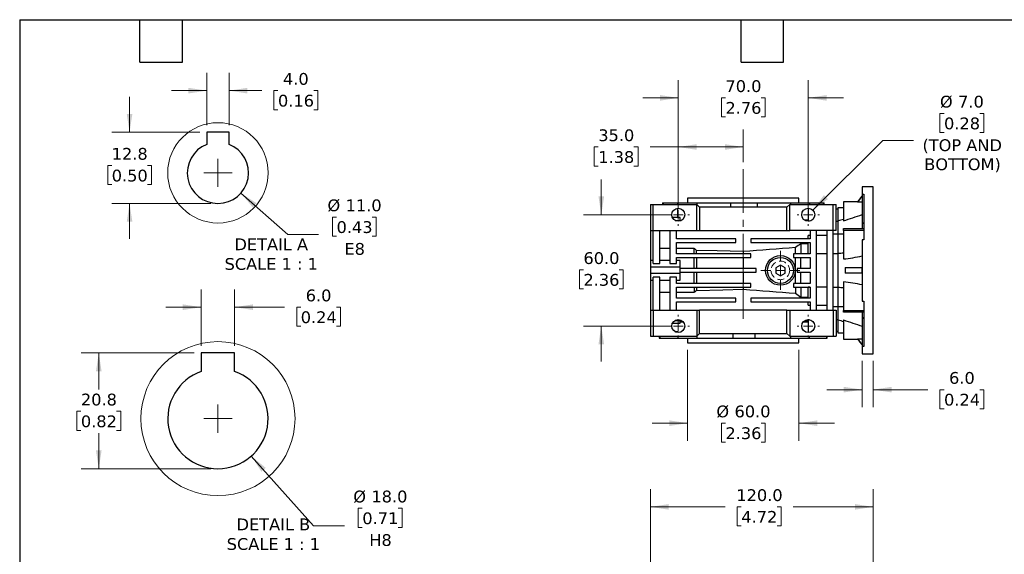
# Model space of a CAD drawing. Header units: millimetres. Extents: x 19 to 819, y 19 to 629.
# Tile 3 of 8: x 19 to 549, y 340 to 629. Entities that reach past the tile are written whole.
import ezdxf

# ---------------------------------------------------------------- set-up
doc = ezdxf.new("R2010")
doc.units = ezdxf.units.MM
doc.header["$LTSCALE"] = 3
for name, pattern in [('SLD-Center', [19.05, 15.24, -1.27, 1.27, -1.27]), ('SLD-Dashed', [1.905, 1.27, -0.635]), ('SLD-Solid', [0])]:
    doc.linetypes.add(name, pattern=pattern)
doc.layers.add('TEXT', color=140, linetype='SLD-Solid', lineweight=25)
doc.styles.add('SLDTEXTSTYLE0', font='VERDANA.TTF')
doc.dimstyles.new('SLDDIMSTYLE1', dxfattribs={"dimtxt": 6.474023, "dimasz": 9.906, "dimexe": 0, "dimexo": 0.0625, "dimgap": 1.618506, "dimtad": 0, "dimtih": 1, "dimtoh": 1, "dimrnd": 1e-09, "dimzin": 4, "dimdsep": 46, "dimtxsty": 'SLDTEXTSTYLE0', "dimsah": 1, "dimcen": 0, "dimadec": 0, "dimazin": 1, "dimtfac": 1, "dimtofl": 0, "dimtmove": 0, "dimatfit": 3, "dimfxl": 0, "dimfrac": 2, "dimtolj": 1, "dimtzin": 12, "dimarcsym": 0})
doc.dimstyles.new('SLDDIMSTYLE10', dxfattribs={"dimtxt": 6.474023, "dimasz": 9.906, "dimexe": 0, "dimexo": 0.0625, "dimgap": 1.618506, "dimtad": 0, "dimtih": 1, "dimtoh": 1, "dimlfac": 0.333333, "dimrnd": 1e-09, "dimzin": 4, "dimdsep": 46, "dimtxsty": 'SLDTEXTSTYLE0', "dimsah": 1, "dimcen": 0, "dimadec": 0, "dimazin": 1, "dimtfac": 1, "dimtofl": 0, "dimtmove": 0, "dimatfit": 3, "dimfxl": 0, "dimfrac": 2, "dimtolj": 1, "dimtzin": 12, "dimarcsym": 0})
doc.dimstyles.new('SLDDIMSTYLE11', dxfattribs={"dimtxt": 6.474023, "dimasz": 9.906, "dimexe": 0, "dimexo": 0.0625, "dimgap": 1.618506, "dimtad": 0, "dimtih": 1, "dimtoh": 1, "dimlfac": 0.333333, "dimrnd": 1e-09, "dimzin": 12, "dimdsep": 46, "dimtxsty": 'SLDTEXTSTYLE0', "dimsah": 1, "dimcen": 0.09, "dimadec": 0, "dimazin": 3, "dimtfac": 1, "dimtmove": 0, "dimatfit": 0, "dimfxl": 0, "dimfrac": 2, "dimtolj": 1, "dimtzin": 12, "dimarcsym": 0})
doc.dimstyles.new('SLDDIMSTYLE12', dxfattribs={"dimtxt": 6.474023, "dimasz": 9.906, "dimexe": 0, "dimexo": 0.0625, "dimgap": 1.618506, "dimtad": 0, "dimtih": 1, "dimtoh": 1, "dimlfac": 0.333333, "dimrnd": 1e-09, "dimzin": 12, "dimdsep": 46, "dimtxsty": 'SLDTEXTSTYLE0', "dimsah": 1, "dimcen": 0.09, "dimadec": 0, "dimazin": 3, "dimtfac": 1, "dimtofl": 0, "dimtmove": 0, "dimatfit": 3, "dimfxl": 0, "dimfrac": 2, "dimtolj": 1, "dimtzin": 12, "dimarcsym": 0})
doc.dimstyles.new('SLDDIMSTYLE2', dxfattribs={"dimtxt": 6.474023, "dimasz": 9.906, "dimexe": 0, "dimexo": 0.0625, "dimgap": 1.618506, "dimtad": 0, "dimtih": 1, "dimtoh": 1, "dimrnd": 1e-09, "dimzin": 4, "dimdsep": 46, "dimtxsty": 'SLDTEXTSTYLE0', "dimsah": 1, "dimcen": 0.09, "dimadec": 0, "dimazin": 1, "dimtfac": 1, "dimtofl": 0, "dimtmove": 0, "dimatfit": 3, "dimfxl": 0, "dimfrac": 2, "dimtolj": 1, "dimtzin": 12, "dimarcsym": 0})
doc.dimstyles.new('SLDDIMSTYLE4', dxfattribs={"dimtxt": 6.474023, "dimasz": 9.906, "dimexe": 0, "dimexo": 0.0625, "dimgap": 1.618506, "dimtad": 0, "dimtih": 1, "dimtoh": 1, "dimrnd": 1e-09, "dimzin": 4, "dimdsep": 46, "dimtxsty": 'SLDTEXTSTYLE0', "dimsah": 1, "dimcen": 0.09, "dimadec": 0, "dimazin": 1, "dimtfac": 1, "dimtmove": 0, "dimatfit": 0, "dimfxl": 0, "dimfrac": 2, "dimtolj": 1, "dimtzin": 12, "dimarcsym": 0})
doc.dimstyles.new('SLDDIMSTYLE9', dxfattribs={"dimtxt": 6.474023, "dimasz": 9.906, "dimexe": 0, "dimexo": 0.0625, "dimgap": 1.618506, "dimtad": 0, "dimtih": 1, "dimtoh": 1, "dimlfac": 0.333333, "dimrnd": 1e-09, "dimzin": 4, "dimdsep": 46, "dimtxsty": 'SLDTEXTSTYLE0', "dimsah": 1, "dimcen": 0.09, "dimadec": 0, "dimazin": 1, "dimtfac": 1, "dimtmove": 0, "dimatfit": 0, "dimfxl": 0, "dimfrac": 2, "dimtolj": 1, "dimtzin": 12, "dimarcsym": 0})

# ---------------------------------------------------------------- blocks, each defined once
blk = doc.blocks.new('_D_7')
at = {"color": 7, "linetype": 'SLD-Solid', "lineweight": 0}
for p, q in [((358.79, 288.8), (358.79, 375.51)), ((478.79, 303.8), (478.79, 375.51)), ((358.79, 365.99), (398.97, 365.99)), ((407.74, 365.99), (405.57, 365.99)), ((405.57, 365.99), (405.57, 355.7)), ((426.98, 365.99), (429.15, 365.99)), ((429.15, 365.99), (429.15, 355.7)), ((478.79, 365.99), (435.75, 365.99)), ((405.57, 355.7), (407.74, 355.7)), ((429.15, 355.7), (426.98, 355.7))]:
    blk.add_line(p, q, dxfattribs=at)
at = {"color": 7, "linetype": 'SLD-Solid', "lineweight": 18}
for points in [[(358.79, 365.99), (368.69, 364.47), (368.69, 367.51)], [(478.79, 365.99), (468.88, 367.51), (468.88, 364.47)]]:
    blk.add_solid(points, dxfattribs=at)
at = {"color": 7, "linetype": 'SLD-Solid', "lineweight": 18, "char_height": 6.35, "attachment_point": 1, "style": 'SLDTEXTSTYLE0'}
for s, insert in [('120.0', (405.05, 375.5)), ('4.72', (407.74, 363.77))]:
    blk.add_mtext(s, dxfattribs=dict(at, insert=insert))
blk = doc.blocks.new('_D_17')
at = {"color": 7, "linetype": 'SLD-Solid', "lineweight": 0}
for p, q in [((332.31, 523.48), (332.31, 542.53)), ((369.98, 523.48), (322.79, 523.48)), ((322.7, 493.78), (320.52, 493.78)), ((320.52, 493.78), (320.52, 483.49)), ((341.93, 493.78), (344.11, 493.78)), ((344.11, 493.78), (344.11, 483.49)), ((320.52, 483.49), (322.7, 483.49)), ((344.11, 483.49), (341.93, 483.49)), ((369.98, 463.48), (322.79, 463.48)), ((332.31, 463.48), (332.31, 444.43))]:
    blk.add_line(p, q, dxfattribs=at)
at = {"color": 7, "linetype": 'SLD-Solid', "lineweight": 18}
for points in [[(332.31, 523.48), (333.84, 533.39), (330.79, 533.39)], [(332.31, 463.48), (330.79, 453.58), (333.84, 453.58)]]:
    blk.add_solid(points, dxfattribs=at)
at = {"color": 7, "linetype": 'SLD-Solid', "lineweight": 18, "char_height": 6.35, "attachment_point": 1, "style": 'SLDTEXTSTYLE0'}
for s, insert in [('60.0', (322.7, 503.29)), ('2.36', (322.7, 491.56))]:
    blk.add_mtext(s, dxfattribs=dict(at, insert=insert))
blk = doc.blocks.new('_D_18')
at = {"color": 7, "linetype": 'SLD-Solid', "lineweight": 0}
for p, q in [((373.79, 527.29), (373.79, 596.01)), ((443.79, 527.29), (443.79, 596.01)), ((373.79, 586.48), (354.74, 586.48)), ((399.19, 586.48), (397.01, 586.48)), ((397.01, 586.48), (397.01, 576.19)), ((418.43, 586.48), (420.6, 586.48)), ((420.6, 586.48), (420.6, 576.19)), ((443.79, 586.48), (462.84, 586.48)), ((397.01, 576.19), (399.19, 576.19)), ((420.6, 576.19), (418.43, 576.19))]:
    blk.add_line(p, q, dxfattribs=at)
at = {"color": 7, "linetype": 'SLD-Solid', "lineweight": 18}
for points in [[(373.79, 586.48), (363.88, 588.01), (363.88, 584.96)], [(443.79, 586.48), (453.69, 584.96), (453.69, 588.01)]]:
    blk.add_solid(points, dxfattribs=at)
at = {"color": 7, "linetype": 'SLD-Solid', "lineweight": 18, "char_height": 6.35, "attachment_point": 1, "style": 'SLDTEXTSTYLE0'}
for s, insert in [('70.0', (399.19, 596)), ('2.76', (399.19, 584.26))]:
    blk.add_mtext(s, dxfattribs=dict(at, insert=insert))
blk = doc.blocks.new('_D_19')
at = {"color": 7, "linetype": 'SLD-Solid', "lineweight": 0}
for p, q in [((516.93, 578.12), (514.75, 578.12)), ((514.75, 578.12), (514.75, 567.84)), ((536.16, 578.12), (538.34, 578.12)), ((538.34, 578.12), (538.34, 567.84)), ((514.75, 567.84), (516.93, 567.84)), ((538.34, 567.84), (536.16, 567.84)), ((446.26, 525.96), (483.88, 563.58)), ((483.88, 563.58), (500.55, 563.58))]:
    blk.add_line(p, q, dxfattribs=at)
at = {"color": 7, "linetype": 'SLD-Solid', "lineweight": 18}
blk.add_solid([(446.26, 525.96), (454.34, 531.88), (452.19, 534.04)], dxfattribs=at)
at = {"color": 7, "linetype": 'SLD-Solid', "lineweight": 18, "char_height": 6.35, "attachment_point": 1, "style": 'SLDTEXTSTYLE0'}
for s, insert in [('%%c', (514.73, 587.64)), ('7.0', (524.51, 587.64)), ('0.28', (516.93, 575.9)), ('(TOP AND', (505.31, 564.16)), ('BOTTOM)', (506.26, 553.87))]:
    blk.add_mtext(s, dxfattribs=dict(at, insert=insert))
blk = doc.blocks.new('_D_20')
at = {"color": 7, "linetype": 'SLD-Solid', "lineweight": 0}
for p, q in [((472.79, 444.67), (472.79, 419.66)), ((478.79, 444.67), (478.79, 419.66)), ((472.79, 429.18), (453.74, 429.18)), ((478.79, 429.18), (508.15, 429.18)), ((516.93, 429.18), (514.75, 429.18)), ((514.75, 429.18), (514.75, 418.89)), ((536.16, 429.18), (538.34, 429.18)), ((538.34, 429.18), (538.34, 418.89)), ((514.75, 418.89), (516.93, 418.89)), ((538.34, 418.89), (536.16, 418.89))]:
    blk.add_line(p, q, dxfattribs=at)
at = {"color": 7, "linetype": 'SLD-Solid', "lineweight": 18}
for points in [[(472.79, 429.18), (462.88, 430.71), (462.88, 427.66)], [(478.79, 429.18), (488.69, 427.66), (488.69, 430.71)]]:
    blk.add_solid(points, dxfattribs=at)
at = {"color": 7, "linetype": 'SLD-Solid', "lineweight": 18, "char_height": 6.35, "attachment_point": 1, "style": 'SLDTEXTSTYLE0'}
for s, insert in [('6.0', (519.62, 438.7)), ('0.24', (516.93, 426.96))]:
    blk.add_mtext(s, dxfattribs=dict(at, insert=insert))
blk = doc.blocks.new('_D_21')
at = {"color": 7, "linetype": 'SLD-Solid', "lineweight": 0}
for p, q in [((378.79, 450.67), (378.79, 401.59)), ((438.79, 450.67), (438.79, 401.59)), ((378.79, 411.12), (359.74, 411.12)), ((399.19, 411.12), (397.01, 411.12)), ((397.01, 411.12), (397.01, 400.83)), ((418.43, 411.12), (420.6, 411.12)), ((420.6, 411.12), (420.6, 400.83)), ((438.79, 411.12), (457.84, 411.12)), ((397.01, 400.83), (399.19, 400.83)), ((420.6, 400.83), (418.43, 400.83))]:
    blk.add_line(p, q, dxfattribs=at)
at = {"color": 7, "linetype": 'SLD-Solid', "lineweight": 18}
for points in [[(378.79, 411.12), (368.88, 412.64), (368.88, 409.59)], [(438.79, 411.12), (448.69, 409.59), (448.69, 412.64)]]:
    blk.add_solid(points, dxfattribs=at)
at = {"color": 7, "linetype": 'SLD-Solid', "lineweight": 18, "char_height": 6.35, "attachment_point": 1, "style": 'SLDTEXTSTYLE0'}
for s, insert in [('%%c', (394.3, 420.63)), ('60.0', (404.07, 420.63)), ('2.36', (399.19, 408.89))]:
    blk.add_mtext(s, dxfattribs=dict(at, insert=insert))
blk = doc.blocks.new('_D_22')
at = {"color": 7, "linetype": 'SLD-Solid', "lineweight": 0}
for p, q in [((373.79, 527.29), (373.79, 569.53)), ((408.79, 551.84), (408.79, 569.53)), ((330.69, 560.01), (328.51, 560.01)), ((328.51, 560.01), (328.51, 549.72)), ((349.93, 560.01), (352.1, 560.01)), ((352.1, 560.01), (352.1, 549.72)), ((373.79, 560.01), (358.7, 560.01)), ((408.79, 560.01), (373.79, 560.01)), ((328.51, 549.72), (330.69, 549.72)), ((352.1, 549.72), (349.93, 549.72))]:
    blk.add_line(p, q, dxfattribs=at)
at = {"color": 7, "linetype": 'SLD-Solid', "lineweight": 18}
for points in [[(373.79, 560.01), (383.69, 558.49), (383.69, 561.53)], [(408.79, 560.01), (398.88, 561.53), (398.88, 558.49)]]:
    blk.add_solid(points, dxfattribs=at)
at = {"color": 7, "linetype": 'SLD-Solid', "lineweight": 18, "char_height": 6.35, "attachment_point": 1, "style": 'SLDTEXTSTYLE0'}
for s, insert in [('35.0', (330.69, 569.52)), ('1.38', (330.69, 557.78))]:
    blk.add_mtext(s, dxfattribs=dict(at, insert=insert))
blk = doc.blocks.new('SW_CENTERMARKSYMBOL_9')
at = {"color": 0, "linetype": 'SLD-Solid', "lineweight": 18}
for p, q in [((0, 5.08), (0, 6.04)), ((-5.08, 0), (-6.04, 0)), ((0, 0), (-2.54, 0)), ((0, 0), (0, 2.54)), ((0, 0), (0, -2.54)), ((0, 0), (2.54, 0)), ((5.08, 0), (6.04, 0)), ((0, -5.08), (0, -6.04))]:
    blk.add_line(p, q, dxfattribs=at)
blk = doc.blocks.new('SW_CENTERMARKSYMBOL_10')
at = {"color": 0, "linetype": 'SLD-Solid', "lineweight": 18}
for p, q in [((0, 5.08), (0, 6.04)), ((-5.08, 0), (-6.04, 0)), ((0, 0), (-2.54, 0)), ((0, 0), (0, 2.54)), ((0, 0), (0, -2.54)), ((0, 0), (2.54, 0)), ((5.08, 0), (6.04, 0)), ((0, -5.08), (0, -6.04))]:
    blk.add_line(p, q, dxfattribs=at)
blk = doc.blocks.new('SW_CENTERMARKSYMBOL_11')
at = {"color": 0, "linetype": 'SLD-Solid', "lineweight": 18}
for p, q in [((0, 5.08), (0, 10.54)), ((-5.08, 0), (-10.54, 0)), ((0, 0), (-2.54, 0)), ((0, 0), (0, 2.54)), ((0, 0), (0, -2.54)), ((0, 0), (2.54, 0)), ((5.08, 0), (10.54, 0)), ((0, -5.08), (0, -10.54))]:
    blk.add_line(p, q, dxfattribs=at)
blk = doc.blocks.new('SW_CENTERMARKSYMBOL_12')
at = {"color": 0, "linetype": 'SLD-Solid', "lineweight": 18}
for p, q in [((0, 5.08), (0, 6.04)), ((-5.08, 0), (-6.04, 0)), ((0, 0), (-2.54, 0)), ((0, 0), (0, 2.54)), ((0, 0), (0, -2.54)), ((0, 0), (2.54, 0)), ((5.08, 0), (6.04, 0)), ((0, -5.08), (0, -6.04))]:
    blk.add_line(p, q, dxfattribs=at)
blk = doc.blocks.new('SW_CENTERMARKSYMBOL_13')
at = {"color": 0, "linetype": 'SLD-Solid', "lineweight": 18}
for p, q in [((0, 5.08), (0, 6.04)), ((-5.08, 0), (-6.04, 0)), ((0, 0), (-2.54, 0)), ((0, 0), (0, 2.54)), ((0, 0), (0, -2.54)), ((0, 0), (2.54, 0)), ((5.08, 0), (6.04, 0)), ((0, -5.08), (0, -6.04))]:
    blk.add_line(p, q, dxfattribs=at)
blk = doc.blocks.new('_D_23')
at = {"color": 7, "linetype": 'SLD-Solid', "lineweight": 0}
for p, q in [((119.83, 571.78), (119.83, 599.91)), ((131.83, 571.78), (131.83, 599.91)), ((119.83, 590.39), (100.78, 590.39)), ((131.83, 590.39), (149.39, 590.39)), ((158.17, 590.39), (155.99, 590.39)), ((155.99, 590.39), (155.99, 580.1)), ((177.4, 590.39), (179.58, 590.39)), ((179.58, 590.39), (179.58, 580.1)), ((155.99, 580.1), (158.17, 580.1)), ((179.58, 580.1), (177.4, 580.1))]:
    blk.add_line(p, q, dxfattribs=at)
at = {"color": 7, "linetype": 'SLD-Solid', "lineweight": 18}
for points in [[(119.83, 590.39), (109.92, 591.91), (109.92, 588.86)], [(131.83, 590.39), (141.74, 588.86), (141.74, 591.91)]]:
    blk.add_solid(points, dxfattribs=at)
at = {"color": 7, "linetype": 'SLD-Solid', "lineweight": 18, "char_height": 6.35, "attachment_point": 1, "style": 'SLDTEXTSTYLE0'}
for s, insert in [('4.0', (160.86, 599.9)), ('0.16', (158.17, 588.16))]:
    blk.add_mtext(s, dxfattribs=dict(at, insert=insert))
blk = doc.blocks.new('_D_24')
at = {"color": 7, "linetype": 'SLD-Solid', "lineweight": 0}
for p, q in [((138.19, 535.14), (163.4, 512.82)), ((189.72, 522.22), (187.55, 522.22)), ((187.55, 522.22), (187.55, 511.93)), ((208.96, 522.22), (211.13, 522.22)), ((211.13, 522.22), (211.13, 511.93)), ((163.4, 512.82), (180.07, 512.82)), ((187.55, 511.93), (189.72, 511.93)), ((211.13, 511.93), (208.96, 511.93))]:
    blk.add_line(p, q, dxfattribs=at)
at = {"color": 7, "linetype": 'SLD-Solid', "lineweight": 18}
blk.add_solid([(138.19, 535.14), (144.59, 527.43), (146.61, 529.71)], dxfattribs=at)
at = {"color": 7, "linetype": 'SLD-Solid', "lineweight": 18, "char_height": 6.35, "attachment_point": 1, "style": 'SLDTEXTSTYLE0'}
for s, insert in [('%%c', (184.83, 531.74)), ('11.0', (194.61, 531.74)), ('0.43', (189.72, 520)), ('E8', (193.97, 508.26))]:
    blk.add_mtext(s, dxfattribs=dict(at, insert=insert))
blk = doc.blocks.new('_D_25')
at = {"color": 7, "linetype": 'SLD-Solid', "lineweight": 0}
for p, q in [((78.23, 567.97), (78.23, 587.02)), ((116.02, 567.97), (68.71, 567.97)), ((68.61, 550), (66.44, 550)), ((66.44, 550), (66.44, 539.71)), ((87.85, 550), (90.02, 550)), ((90.02, 550), (90.02, 539.71)), ((66.44, 539.71), (68.61, 539.71)), ((90.02, 539.71), (87.85, 539.71)), ((122.02, 529.57), (68.71, 529.57)), ((78.23, 529.57), (78.23, 510.52))]:
    blk.add_line(p, q, dxfattribs=at)
at = {"color": 7, "linetype": 'SLD-Solid', "lineweight": 18}
for points in [[(78.23, 567.97), (79.75, 577.88), (76.71, 577.88)], [(78.23, 529.57), (76.71, 519.67), (79.75, 519.67)]]:
    blk.add_solid(points, dxfattribs=at)
at = {"color": 7, "linetype": 'SLD-Solid', "lineweight": 18, "char_height": 6.35, "attachment_point": 1, "style": 'SLDTEXTSTYLE0'}
for s, insert in [('12.8', (68.61, 559.51)), ('0.50', (68.61, 547.78))]:
    blk.add_mtext(s, dxfattribs=dict(at, insert=insert))
blk = doc.blocks.new('SW_CENTERMARKSYMBOL_14')
at = {"color": 0, "linetype": 'SLD-Solid', "lineweight": 18}
for q in [(0, 7.62), (-7.62, 0), (0, -7.62), (7.62, 0)]:
    blk.add_line((0, 0), q, dxfattribs=at)
blk = doc.blocks.new('_D_26')
at = {"color": 7, "linetype": 'SLD-Solid', "lineweight": 0}
for p, q in [((116.83, 452.77), (116.83, 483.17)), ((134.83, 452.77), (134.83, 483.17)), ((116.83, 473.65), (97.78, 473.65)), ((134.83, 473.65), (161.65, 473.65)), ((170.42, 473.65), (168.25, 473.65)), ((168.25, 473.65), (168.25, 463.36)), ((189.66, 473.65), (191.83, 473.65)), ((191.83, 473.65), (191.83, 463.36)), ((168.25, 463.36), (170.42, 463.36)), ((191.83, 463.36), (189.66, 463.36))]:
    blk.add_line(p, q, dxfattribs=at)
at = {"color": 7, "linetype": 'SLD-Solid', "lineweight": 18}
for points in [[(116.83, 473.65), (106.92, 475.17), (106.92, 472.12)], [(134.83, 473.65), (144.74, 472.12), (144.74, 475.17)]]:
    blk.add_solid(points, dxfattribs=at)
at = {"color": 7, "linetype": 'SLD-Solid', "lineweight": 18, "char_height": 6.35, "attachment_point": 1, "style": 'SLDTEXTSTYLE0'}
for s, insert in [('6.0', (173.11, 483.16)), ('0.24', (170.42, 471.42))]:
    blk.add_mtext(s, dxfattribs=dict(at, insert=insert))
blk = doc.blocks.new('_D_27')
at = {"color": 7, "linetype": 'SLD-Solid', "lineweight": 0}
for p, q in [((113.02, 448.96), (52.12, 448.96)), ((61.64, 448.96), (61.64, 429.25)), ((52.02, 417.51), (49.85, 417.51)), ((49.85, 417.51), (49.85, 407.22)), ((71.26, 417.51), (73.44, 417.51)), ((73.44, 417.51), (73.44, 407.22)), ((49.85, 407.22), (52.02, 407.22)), ((61.64, 386.56), (61.64, 405.77)), ((73.44, 407.22), (71.26, 407.22)), ((122.02, 386.56), (52.12, 386.56))]:
    blk.add_line(p, q, dxfattribs=at)
at = {"color": 7, "linetype": 'SLD-Solid', "lineweight": 18}
for points in [[(61.64, 448.96), (60.12, 439.06), (63.17, 439.06)], [(61.64, 386.56), (63.17, 396.47), (60.12, 396.47)]]:
    blk.add_solid(points, dxfattribs=at)
at = {"color": 7, "linetype": 'SLD-Solid', "lineweight": 18, "char_height": 6.35, "attachment_point": 1, "style": 'SLDTEXTSTYLE0'}
for s, insert in [('20.8', (52.02, 427.03)), ('0.82', (52.02, 415.29))]:
    blk.add_mtext(s, dxfattribs=dict(at, insert=insert))
blk = doc.blocks.new('_D_28')
at = {"color": 7, "linetype": 'SLD-Solid', "lineweight": 0}
for p, q in [((143.8, 393.41), (177.28, 355.84)), ((203.6, 365.25), (201.43, 365.25)), ((201.43, 365.25), (201.43, 354.96)), ((222.84, 365.25), (225.02, 365.25)), ((225.02, 365.25), (225.02, 354.96)), ((177.28, 355.84), (193.95, 355.84)), ((201.43, 354.96), (203.6, 354.96)), ((225.02, 354.96), (222.84, 354.96))]:
    blk.add_line(p, q, dxfattribs=at)
at = {"color": 7, "linetype": 'SLD-Solid', "lineweight": 18}
blk.add_solid([(143.8, 393.41), (149.25, 385), (151.53, 387.03)], dxfattribs=at)
at = {"color": 7, "linetype": 'SLD-Solid', "lineweight": 18, "char_height": 6.35, "attachment_point": 1, "style": 'SLDTEXTSTYLE0'}
for s, insert in [('%%c', (198.72, 374.76)), ('18.0', (208.49, 374.76)), ('0.71', (203.6, 363.02)), ('H8', (207.35, 351.28))]:
    blk.add_mtext(s, dxfattribs=dict(at, insert=insert))
blk = doc.blocks.new('SW_CENTERMARKSYMBOL_15')
at = {"color": 0, "linetype": 'SLD-Solid', "lineweight": 18}
for q in [(0, 7.62), (-7.62, 0), (0, -7.62), (7.62, 0)]:
    blk.add_line((0, 0), q, dxfattribs=at)

msp = doc.modelspace()

# ---------------------------------------------------------------- linework, layer by layer
for p, q in [((131.83, 567.972), (119.83, 567.972)), ((119.83, 567.972), (119.83, 561.442)), ((131.83, 561.442), (131.83, 567.972)), ((478.786, 538.482), (472.786, 538.482)), ((472.786, 538.482), (472.786, 534.568)), ((478.786, 448.482), (478.786, 538.482)), ((378.786, 532.482), (378.786, 529.982)), ((408.786, 532.482), (378.786, 532.482)), ((438.786, 532.482), (408.786, 532.482)), ((438.786, 529.982), (438.786, 532.482)), ((470.364, 530.482), (462.786, 530.482)), ((462.786, 530.482), (462.786, 520.223)), ((472.786, 530.348), (470.283, 530.348)), ((472.708, 533.482), (470.364, 530.482)), ((472.73, 533.482), (472.786, 533.482)), ((472.786, 534.568), (473.786, 534.568)), ((472.786, 534.568), (472.786, 519.201)), ((473.786, 534.568), (473.786, 509.982)), ((358.786, 528.982), (358.786, 514.982)), ((358.786, 528.982), (360.286, 528.982)), ((360.286, 514.982), (360.286, 528.982)), ((360.286, 528.982), (383.786, 528.982)), ((365.196, 529.982), (365.196, 528.982)), ((365.196, 529.982), (365.88, 529.982)), ((365.88, 528.982), (365.88, 529.982)), ((365.88, 529.982), (373.447, 529.982)), ((373.447, 529.982), (373.447, 528.982)), ((373.447, 529.982), (383.886, 529.982)), ((373.447, 526.965), (373.447, 521.909)), ((383.786, 514.982), (383.786, 528.982)), ((383.786, 528.982), (385.286, 527.482)), ((383.886, 528.881), (383.886, 529.982)), ((383.886, 529.982), (401.843, 529.982)), ((385.286, 527.482), (385.286, 514.982)), ((432.286, 527.482), (385.286, 527.482)), ((401.843, 529.982), (401.843, 527.482)), ((401.843, 529.982), (416.478, 529.982)), ((416.478, 527.482), (416.478, 529.982)), ((416.478, 529.982), (434.306, 529.982)), ((433.786, 528.982), (432.286, 527.482)), ((432.286, 514.982), (432.286, 527.482)), ((433.786, 514.982), (433.786, 528.982)), ((433.786, 528.982), (457.286, 528.982)), ((434.306, 529.982), (434.306, 528.982)), ((434.306, 529.982), (444.564, 529.982)), ((443.786, 526.982), (443.786, 520.043)), ((444.564, 528.982), (444.564, 529.982)), ((444.564, 529.982), (451.819, 529.982)), ((451.819, 529.982), (451.819, 528.982)), ((451.819, 529.982), (452.376, 529.982)), ((452.376, 528.982), (452.376, 529.982)), ((457.286, 514.982), (457.286, 528.982)), ((457.286, 528.982), (458.786, 528.982)), ((458.786, 514.982), (458.786, 528.982)), ((459.786, 526.482), (458.786, 526.482)), ((462.786, 527.232), (459.786, 527.232)), ((459.786, 527.232), (459.786, 520.066)), ((374.786, 521.909), (370.659, 521.909)), ((372.161, 520.382), (375.411, 520.382)), ((374.786, 520.382), (374.786, 521.909)), ((443.786, 520.482), (441.983, 520.482)), ((444.439, 520.043), (443.786, 520.043)), ((458.786, 520.043), (459.786, 520.043)), ((459.786, 520.066), (459.786, 512.952)), ((358.786, 514.982), (360.286, 514.982)), ((358.786, 514.982), (358.786, 498.732)), ((360.286, 514.982), (383.786, 514.982)), ((360.286, 497.156), (360.286, 514.982)), ((363.786, 497.156), (363.786, 514.982)), ((369.286, 514.982), (369.286, 497.156)), ((372.786, 510.482), (372.786, 514.982)), ((383.786, 514.982), (385.286, 514.982)), ((385.286, 514.982), (432.286, 514.982)), ((432.286, 514.982), (433.786, 514.982)), ((457.286, 514.982), (433.786, 514.982)), ((444.786, 514.982), (444.786, 510.482)), ((448.286, 471.982), (448.286, 514.982)), ((453.786, 514.982), (453.786, 471.982)), ((458.786, 514.982), (457.286, 514.982)), ((457.286, 471.982), (457.286, 514.982)), ((462.786, 516.003), (473.786, 516.003)), ((462.786, 515.067), (462.786, 516.003)), ((473.786, 515.067), (462.786, 515.067)), ((462.786, 515.067), (462.786, 499.651)), ((472.786, 519.201), (473.786, 519.201)), ((472.786, 519.201), (472.786, 518.883)), ((472.786, 518.883), (473.786, 518.883)), ((472.786, 518.883), (472.786, 516.052)), ((472.786, 516.003), (472.786, 516.052)), ((404.786, 510.482), (372.786, 510.482)), ((404.786, 508.482), (404.786, 510.482)), ((412.786, 510.482), (412.786, 508.482)), ((444.786, 510.482), (412.786, 510.482)), ((444.786, 512.26), (443.786, 512.26)), ((443.786, 510.482), (443.786, 512.26)), ((453.786, 512.26), (448.286, 512.26)), ((459.786, 512.952), (457.286, 512.952)), ((462.786, 512.982), (459.786, 512.982)), ((459.786, 512.982), (459.786, 502.541)), ((472.786, 509.982), (472.786, 476.982)), ((473.786, 509.982), (472.786, 509.982)), ((369.286, 505.296), (363.786, 505.296)), ((372.786, 508.482), (404.786, 508.482)), ((372.786, 502.482), (372.786, 508.482)), ((382.286, 505.296), (372.786, 505.296)), ((382.286, 502.482), (382.286, 505.296)), ((383.656, 502.482), (383.656, 504.292)), ((412.786, 508.482), (444.786, 508.482)), ((437.006, 502.482), (437.006, 505.822)), ((443.786, 507.845), (439.786, 507.845)), ((439.786, 507.845), (439.786, 502.482)), ((443.786, 502.565), (443.786, 508.482)), ((444.786, 508.482), (444.786, 502.482)), ((360.286, 498.732), (358.786, 498.732)), ((358.786, 498.732), (358.786, 495.231)), ((369.286, 498.732), (363.786, 498.732)), ((412.786, 502.482), (372.786, 502.482)), ((372.786, 500.482), (412.786, 500.482)), ((372.786, 497.156), (372.786, 500.482)), ((374.786, 498.732), (372.786, 498.732)), ((374.786, 495.231), (374.786, 498.732)), ((382.286, 494.482), (382.286, 500.482)), ((383.656, 500.482), (383.656, 494.482)), ((408.786, 503.644), (408.786, 502.482)), ((408.786, 500.482), (408.786, 494.482)), ((412.786, 500.482), (412.786, 502.482)), ((435.786, 502.482), (435.786, 500.482)), ((444.786, 502.482), (435.786, 502.482)), ((435.786, 500.482), (444.786, 500.482)), ((437.006, 486.482), (437.006, 500.482)), ((439.786, 494.482), (439.786, 500.482)), ((443.786, 502.565), (444.786, 502.565)), ((444.786, 500.482), (444.786, 494.482)), ((448.286, 502.565), (453.786, 502.565)), ((457.286, 502.565), (459.786, 502.565)), ((459.786, 502.541), (459.786, 484.423)), ((374.786, 495.231), (358.786, 495.231)), ((358.786, 495.231), (358.786, 491.732)), ((360.286, 497.156), (363.786, 497.156)), ((369.286, 497.156), (372.786, 497.156)), ((374.786, 491.732), (374.786, 495.231)), ((415.786, 494.482), (374.786, 494.482)), ((415.786, 492.482), (415.786, 494.482)), ((428.786, 496.369), (426.286, 494.925)), ((426.286, 494.925), (426.286, 492.038)), ((431.286, 494.925), (428.786, 496.369)), ((431.286, 492.038), (431.286, 494.925)), ((437.786, 494.482), (437.786, 492.482)), ((444.786, 494.482), (437.786, 494.482)), ((463.586, 494.982), (463.586, 491.982)), ((472.73, 494.982), (472.786, 494.982)), ((374.786, 491.732), (358.786, 491.732)), ((358.786, 491.732), (358.786, 488.232)), ((358.786, 488.232), (360.286, 488.232)), ((358.786, 488.232), (358.786, 471.982)), ((363.786, 489.808), (360.286, 489.808)), ((360.286, 471.982), (360.286, 489.808)), ((363.786, 471.982), (363.786, 489.808)), ((363.786, 488.232), (369.286, 488.232)), ((372.786, 489.808), (369.286, 489.808)), ((369.286, 489.808), (369.286, 471.982)), ((372.786, 486.482), (372.786, 489.808)), ((372.786, 488.232), (374.786, 488.232)), ((374.786, 492.482), (415.786, 492.482)), ((374.786, 488.232), (374.786, 491.732)), ((382.286, 486.482), (382.286, 492.482)), ((383.656, 492.482), (383.656, 486.482)), ((408.786, 492.482), (408.786, 486.482)), ((426.286, 492.038), (428.786, 490.595)), ((428.786, 490.595), (431.286, 492.038)), ((437.786, 492.482), (444.786, 492.482)), ((439.786, 486.482), (439.786, 492.482)), ((444.786, 492.482), (444.786, 486.482)), ((472.73, 491.982), (463.586, 491.982)), ((472.73, 491.982), (472.786, 491.982)), ((412.786, 486.482), (372.786, 486.482)), ((372.786, 484.482), (412.786, 484.482)), ((372.786, 478.482), (372.786, 484.482)), ((382.286, 484.482), (382.286, 481.667)), ((383.656, 484.482), (383.656, 482.672)), ((408.786, 484.482), (408.786, 483.319)), ((412.786, 484.482), (412.786, 486.482)), ((435.786, 486.482), (435.786, 484.482)), ((444.786, 486.482), (435.786, 486.482)), ((435.786, 484.482), (444.786, 484.482)), ((437.006, 484.482), (437.006, 481.141)), ((439.786, 484.482), (439.786, 479.119)), ((444.786, 484.398), (443.786, 484.398)), ((443.786, 478.482), (443.786, 484.398)), ((444.786, 484.482), (444.786, 478.482)), ((453.786, 484.398), (448.286, 484.398)), ((457.286, 484.398), (459.786, 484.398)), ((459.786, 484.423), (459.786, 473.982)), ((462.786, 487.313), (462.786, 471.896)), ((363.786, 481.667), (369.286, 481.667)), ((372.786, 481.667), (382.286, 481.667)), ((404.786, 478.482), (372.786, 478.482)), ((404.786, 476.482), (404.786, 478.482)), ((412.786, 478.482), (412.786, 476.482)), ((444.786, 478.482), (412.786, 478.482)), ((439.786, 479.119), (443.786, 479.119)), ((372.786, 476.482), (404.786, 476.482)), ((372.786, 471.982), (372.786, 476.482)), ((412.786, 476.482), (444.786, 476.482)), ((443.786, 474.703), (443.786, 476.482)), ((443.786, 474.703), (444.786, 474.703)), ((444.786, 476.482), (444.786, 471.982)), ((448.286, 474.703), (453.786, 474.703)), ((457.286, 474.012), (459.786, 474.012)), ((459.786, 474.012), (459.786, 466.897)), ((459.786, 473.982), (462.786, 473.982)), ((472.786, 476.982), (473.786, 476.982)), ((473.786, 476.982), (473.786, 452.395)), ((358.786, 471.982), (358.786, 457.982)), ((358.786, 471.982), (360.286, 471.982)), ((360.286, 471.982), (360.286, 457.982)), ((360.286, 471.982), (383.786, 471.982)), ((383.786, 471.982), (383.786, 457.982)), ((383.786, 471.982), (385.286, 471.982)), ((385.286, 459.482), (385.286, 471.982)), ((432.286, 471.982), (385.286, 471.982)), ((432.286, 459.482), (432.286, 471.982)), ((432.286, 471.982), (433.786, 471.982)), ((433.786, 471.982), (433.786, 457.982)), ((433.786, 471.982), (457.286, 471.982)), ((443.786, 466.92), (444.439, 466.92)), ((443.786, 466.92), (443.786, 459.982)), ((457.286, 471.982), (457.286, 457.982)), ((457.286, 471.982), (458.786, 471.982)), ((458.786, 471.982), (458.786, 457.982)), ((458.786, 466.92), (459.786, 466.92)), ((459.786, 466.897), (459.786, 459.732)), ((462.786, 471.896), (473.786, 471.896)), ((462.786, 470.961), (462.786, 471.896)), ((473.786, 470.961), (462.786, 470.961)), ((462.786, 466.74), (462.786, 456.482)), ((472.786, 470.912), (472.786, 470.961)), ((472.786, 470.912), (472.786, 468.081)), ((472.786, 468.081), (473.786, 468.081)), ((472.786, 468.081), (472.786, 467.762)), ((472.786, 467.762), (473.786, 467.762)), ((472.786, 467.762), (472.786, 452.395)), ((370.659, 465.054), (374.786, 465.054)), ((371.983, 466.482), (375.589, 466.482)), ((372.161, 466.582), (375.411, 466.582)), ((374.786, 465.054), (374.786, 466.522)), ((376.658, 465.482), (374.786, 465.482)), ((443.786, 465.482), (440.913, 465.482)), ((441.983, 466.482), (443.786, 466.482)), ((442.286, 466.482), (443.786, 466.482)), ((358.786, 457.982), (360.286, 457.982)), ((360.286, 457.982), (383.786, 457.982)), ((363.536, 457.982), (363.536, 456.982)), ((363.536, 456.982), (363.988, 456.982)), ((363.988, 456.982), (363.988, 457.982)), ((363.988, 456.982), (373.461, 456.982)), ((371.983, 460.482), (373.461, 460.482)), ((373.461, 460.482), (373.461, 459.997)), ((373.461, 457.982), (373.461, 456.982)), ((373.461, 456.982), (384.021, 456.982)), ((378.786, 456.982), (378.786, 454.482)), ((383.786, 457.982), (385.286, 459.482)), ((384.021, 456.982), (384.021, 458.217)), ((384.021, 456.982), (403.188, 456.982)), ((385.286, 459.482), (432.286, 459.482)), ((403.188, 459.482), (403.188, 456.982)), ((403.188, 456.982), (415.166, 456.982)), ((415.166, 456.982), (415.166, 459.482)), ((415.166, 456.982), (434.171, 456.982)), ((432.286, 459.482), (433.786, 457.982)), ((433.786, 457.982), (457.286, 457.982)), ((434.171, 457.982), (434.171, 456.982)), ((434.171, 456.982), (444.548, 456.982)), ((438.786, 454.482), (438.786, 456.982)), ((444.548, 456.982), (444.548, 457.982)), ((444.548, 456.982), (453.688, 456.982)), ((453.688, 457.982), (453.688, 456.982)), ((453.688, 456.982), (454.036, 456.982)), ((454.036, 456.982), (454.036, 457.982)), ((457.286, 457.982), (458.786, 457.982)), ((459.786, 460.482), (458.786, 460.482)), ((459.786, 459.732), (462.786, 459.732)), ((462.786, 456.482), (470.354, 456.482)), ((470.283, 456.615), (472.786, 456.615)), ((470.352, 456.497), (472.708, 453.482)), ((378.786, 454.482), (408.786, 454.482)), ((408.786, 454.482), (438.786, 454.482)), ((472.73, 453.482), (472.786, 453.482)), ((472.786, 452.395), (472.786, 448.482)), ((473.786, 452.395), (472.786, 452.395)), ((134.83, 448.964), (116.83, 448.964)), ((116.83, 448.964), (116.83, 439.02)), ((134.83, 439.02), (134.83, 448.964)), ((472.786, 448.482), (478.786, 448.482))]:
    msp.add_line(p, q)
at = {"color": 7, "linetype": 'SLD-Center', "lineweight": 18}
msp.add_line((408.786, 467.432), (408.786, 548.032), dxfattribs=at)
at = {"flags": 128}
for points in [[(472.73, 533.482), (471.36, 531.727), (470.283, 530.348)], [(408.786, 503.644), (394.713, 504.007), (383.656, 504.292)], [(383.656, 482.672), (397.729, 483.034), (408.786, 483.319)], [(470.283, 456.615), (471.653, 454.86), (472.73, 453.482)]]:
    msp.add_lwpolyline(points, dxfattribs=at)
at = {"color": 7, "linetype": 'SLD-Solid', "lineweight": 18}
for centre, radius in [((125.83, 546.071), 27.042), ((125.83, 413.564), 41.51)]:
    msp.add_circle(centre, radius, dxfattribs=at)
for centre, radius in [((373.786, 523.482), 3.5), ((443.786, 523.482), 3.5), ((428.786, 493.482), 8), ((428.786, 493.482), 7), ((373.786, 463.482), 3.5), ((443.786, 463.482), 3.5)]:
    msp.add_circle(centre, radius)
at = {"color": 7, "linetype": 'SLD-Dashed', "lineweight": 18}
msp.add_circle((428.786, 493.482), 5, dxfattribs=at)
for centre, radius, start, end in [((125.83, 546.072), 16.5, 111.32369, 68.67631), ((125.83, 413.564), 27, 109.47122, 70.52878)]:
    msp.add_arc(centre, radius, start, end)
for points in [[(470.283, 530.348), (470.337, 530.437), (470.364, 530.482), (470.364, 530.482)], [(472.708, 533.482), (472.708, 533.482), (472.715, 533.482), (472.73, 533.482)], [(462.786, 521.007), (461.785, 520.688), (460.785, 520.374), (459.786, 520.066)], [(383.656, 504.292), (383.2, 504.627), (382.743, 504.962), (382.286, 505.296)], [(437.006, 505.822), (427.599, 505.1), (418.192, 504.374), (408.786, 503.644)], [(439.786, 507.845), (438.858, 507.171), (437.931, 506.497), (437.006, 505.822)], [(462.786, 502.777), (461.785, 502.669), (460.785, 502.59), (459.786, 502.541)], [(463.586, 494.982), (466.633, 494.982), (469.681, 494.982), (472.73, 494.982)], [(472.73, 494.982), (472.7, 493.982), (472.7, 492.982), (472.73, 491.982)], [(382.286, 481.667), (382.743, 482.002), (383.2, 482.337), (383.656, 482.672)], [(408.786, 483.319), (418.192, 482.59), (427.599, 481.864), (437.006, 481.141)], [(459.786, 484.423), (460.785, 484.373), (461.785, 484.294), (462.786, 484.187)], [(437.006, 481.141), (437.931, 480.466), (438.858, 479.792), (439.786, 479.119)], [(459.786, 466.897), (460.785, 466.59), (461.785, 466.276), (462.786, 465.956)]]:
    msp.add_open_spline(points, degree=3)
for points, knots in [([(462.786, 520.223), (464.462, 520.758), (466.133, 521.308), (469.466, 522.434), (471.128, 523.011), (472.786, 523.601)], [0, 0, 0, 0, 0.5, 0.5, 1, 1, 1, 1]), ([(462.786, 499.651), (464.462, 499.82), (466.133, 500.04), (469.466, 500.591), (471.128, 500.921), (472.786, 501.315)], [0, 0, 0, 0, 0.5, 0.5, 1, 1, 1, 1]), ([(472.786, 485.648), (471.128, 486.043), (469.466, 486.373), (466.133, 486.923), (464.462, 487.143), (462.786, 487.313)], [0, 0, 0, 0, 0.5, 0.5, 1, 1, 1, 1]), ([(462.786, 466.74), (464.462, 466.205), (466.133, 465.656), (469.466, 464.53), (471.128, 463.953), (472.786, 463.362)], [0, 0, 0, 0, 0.5, 0.5, 1, 1, 1, 1]), ([(470.354, 456.498), (470.353, 456.5), (470.351, 456.503), (470.302, 456.585), (470.283, 456.615)], [0, 0, 0, 0, 0.634152, 1, 1, 1, 1])]:
    msp.add_open_spline(points, degree=3, knots=knots)
at = {"layer": 'TEXT'}
for p, q in [((19.05, 628.65), (819.15, 628.65)), ((19.05, 628.65), (19.05, 19.05)), ((83.82, 605.79), (83.82, 628.65)), ((106.68, 605.79), (106.68, 628.65)), ((407.67, 605.79), (407.67, 628.65)), ((430.53, 605.79), (430.53, 628.65)), ((83.82, 605.79), (106.68, 605.79)), ((407.67, 605.79), (430.53, 605.79))]:
    msp.add_line(p, q, dxfattribs=at)

# ---------------------------------------------------------------- block references
at = {"color": 7, "linetype": 'Continuous', "lineweight": 0}
for name, p in [('SW_CENTERMARKSYMBOL_14', (125.83, 546.072)), ('SW_CENTERMARKSYMBOL_10', (373.786, 523.482)), ('SW_CENTERMARKSYMBOL_9', (443.786, 523.482)), ('SW_CENTERMARKSYMBOL_11', (428.786, 493.482)), ('SW_CENTERMARKSYMBOL_12', (373.786, 463.482)), ('SW_CENTERMARKSYMBOL_13', (443.786, 463.482)), ('SW_CENTERMARKSYMBOL_15', (125.83, 413.564))]:
    msp.add_blockref(name, p, dxfattribs=at)

# ---------------------------------------------------------------- texts
at = {"color": 7, "linetype": 'Continuous', "lineweight": 0, "char_height": 6.35, "attachment_point": 2, "style": 'SLDTEXTSTYLE0'}
for s, insert in [('DETAIL A^JSCALE 1 : 1', (154.534, 510.723)), ('DETAIL B^JSCALE 1 : 1', (155.679, 359.734))]:
    msp.add_mtext(s, dxfattribs=dict(at, insert=insert))

# ---------------------------------------------------------------- dimensions: what is measured, and where the dimension line sits
at = {"color": 7, "linetype": 'SLD-Solid', "lineweight": 18}
for base, p1, p2, dimstyle, picture, middle in [((119.83, 590.388), (131.83, 567.972), (119.83, 567.972), 'SLDDIMSTYLE9', '_D_23', (167.786, 590.388)), ((443.786, 586.482), (373.786, 523.482), (443.786, 523.482), 'SLDDIMSTYLE4', '_D_18', (408.806, 586.482)), ((408.786, 560.009), (373.786, 523.482), (408.786, 548.032), 'SLDDIMSTYLE2', '_D_22', (340.306, 560.009)), ((116.83, 473.648), (134.83, 448.964), (116.83, 448.964), 'SLDDIMSTYLE9', '_D_26', (180.041, 473.648)), ((478.786, 429.181), (472.786, 448.482), (478.786, 448.482), 'SLDDIMSTYLE4', '_D_20', (526.545, 429.181)), ((478.786, 365.99), (358.786, 284.99), (478.786, 299.99), 'SLDDIMSTYLE2', '_D_7', (417.362, 365.99))]:
    dim = msp.add_linear_dim(base=base, p1=p1, p2=p2, dimstyle=dimstyle, dxfattribs=at)
    dim.commit()
    dim.dimension.update_dxf_attribs({"geometry": picture, "text_midpoint": middle, "dimtype": 160})
for base, p1, p2, dimstyle, picture, middle in [((78.23, 529.572), (119.83, 567.972), (125.83, 529.572), 'SLDDIMSTYLE11', '_D_25', (78.23, 550)), ((332.315, 463.482), (373.786, 523.482), (373.786, 463.482), 'SLDDIMSTYLE4', '_D_17', (332.315, 493.78)), ((61.644, 386.564), (116.83, 448.964), (125.83, 386.564), 'SLDDIMSTYLE12', '_D_27', (61.644, 417.513))]:
    dim = msp.add_linear_dim(base=base, p1=p1, p2=p2, angle=90, dimstyle=dimstyle, dxfattribs=at)
    dim.commit()
    dim.dimension.update_dxf_attribs({"geometry": picture, "text_midpoint": middle, "dimtype": 160})
for p1, p2, text, dimstyle, picture, middle in [((441.311, 521.007), (446.261, 525.957), '<>\\P(TOP AND\\PBOTTOM)', 'SLDDIMSTYLE1', '_D_19', (526.545, 566.924)), ((113.474, 557.006), (138.187, 535.137), '<>\\PE8', 'SLDDIMSTYLE10', '_D_24', (199.341, 516.167)), ((107.864, 433.719), (143.797, 393.41), '<>\\PH8', 'SLDDIMSTYLE10', '_D_28', (213.222, 359.189))]:
    dim = msp.add_diameter_dim_2p(p1=p1, p2=p2, text=text, dimstyle=dimstyle, dxfattribs=at)
    dim.commit()
    dim.dimension.update_dxf_attribs({"geometry": picture, "text_midpoint": middle, "dimtype": 163})
dim = msp.add_linear_dim(base=(378.786, 411.117), p1=(438.786, 454.482), p2=(378.786, 454.482), text='%%c<>', dimstyle='SLDDIMSTYLE4', dxfattribs=at)
dim.commit()
dim.dimension.update_dxf_attribs({"geometry": '_D_21', "text_midpoint": (408.806, 411.117), "dimtype": 160})

doc.saveas('drawing.dxf')
